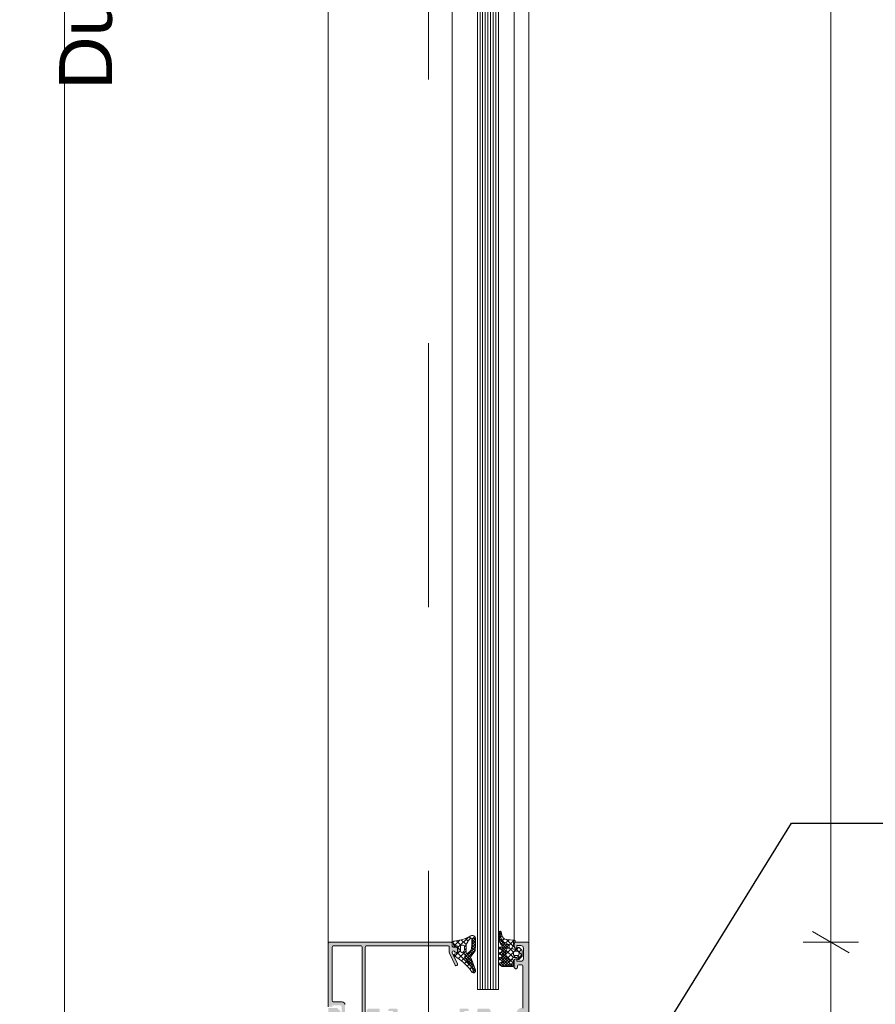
# Model space of a CAD drawing. Header units: metres. Extents: x -0.7 to 9.9, y -1.9 to 2.2.
# Tile 14 of 51: x -0.164 to 0.161, y -0.879 to -0.506. Entities that reach past the tile are written whole.
import ezdxf

# ---------------------------------------------------------------- set-up
doc = ezdxf.new("R2010")
doc.units = ezdxf.units.M
doc.header["$MEASUREMENT"] = 0
doc.linetypes.add('Strichlinie doppelt', pattern=[0.109361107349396, 0.0529166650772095, -0.0211666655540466, 0.014111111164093, -0.0211666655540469])
doc.linetypes.add('Wipeout_Contour', pattern=[1, 0, -1])
for name, color, linetype in [('152 - Bemaßung_ Beschriftung.Ausbau', 7, 'Continuous'), ('451 - Universal.Achsen Raster', 7, 'Continuous'), ('Neubau_301 - Elemente.Linie', 7, 'Continuous'), ('Neubau_302 - Elemente.Schraffur', 7, 'Continuous'), ('Neubau_605 - Struktur.Wand Innen', 7, 'Continuous')]:
    doc.layers.add(name, color=color, linetype=linetype)
doc.styles.add('ERSTELLTER_STIL_1', font='txt')
doc.dimstyles.new('ERSTELLTER_STIL__1', dxfattribs={"dimtxt": 0.02, "dimasz": 0.01064, "dimexe": 0.18, "dimexo": 0.0625, "dimgap": 0, "dimtad": 1, "dimzin": 0, "dimdsep": 46, "dimtxsty": 'ERSTELLTER_STIL_1', "dimblk": 'ARROWHEAD_2', "dimblk1": 'ARROWHEAD_2', "dimblk2": 'ARROWHEAD_2', "dimcen": 0.09, "dimse1": 1, "dimse2": 1, "dimclrd": 7, "dimclre": 7, "dimclrt": 7, "dimazin": 0, "dimtfac": 1, "dimtdec": 4, "dimtmove": 0, "dimatfit": 3, "dimfxl": 1, "dimtolj": 1, "dimtzin": 0, "dimarcsym": 0})
doc.dimstyles.new('ERSTELLTER_STIL__2', dxfattribs={"dimtxt": 0.02, "dimasz": 0.01064, "dimexe": 0.18, "dimexo": 0.0625, "dimgap": 0, "dimtad": 1, "dimzin": 0, "dimdsep": 46, "dimtxsty": 'ERSTELLTER_STIL_1', "dimblk": 'ARROWHEAD_2', "dimblk1": 'ARROWHEAD_2', "dimblk2": 'ARROWHEAD_2', "dimcen": 0.09, "dimse1": 1, "dimse2": 1, "dimclrd": 7, "dimclre": 7, "dimclrt": 7, "dimazin": 0, "dimtfac": 1, "dimtdec": 4, "dimtmove": 2, "dimatfit": 3, "dimfxl": 1, "dimtolj": 1, "dimtzin": 0, "dimarcsym": 0})
doc.dimstyles.new('ERSTELLTER_STIL__3', dxfattribs={"dimtxt": 0.18, "dimasz": 0.001824, "dimexe": 0.18, "dimexo": 0.0625, "dimgap": 0, "dimtad": 0, "dimtih": 1, "dimtoh": 1, "dimdec": 4, "dimzin": 0, "dimdsep": 46, "dimcen": 0.09, "dimadec": 0, "dimazin": 0, "dimtfac": 1, "dimtdec": 4, "dimtmove": 0, "dimatfit": 3, "dimldrblk": 'ARROWHEAD_11', "dimfxl": 1, "dimtolj": 1, "dimtzin": 0, "dimarcsym": 0})

# ---------------------------------------------------------------- blocks, each defined once
blk = doc.blocks.new('*D8')
at = {"layer": '152 - Bemaßung_ Beschriftung.Ausbau', "color": 7, "linetype": 'Continuous', "lineweight": 5}
for p, q in [((0.4368423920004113, 1.075844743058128), (0.4508423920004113, 1.067761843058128)), ((0.4543423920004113, 1.071803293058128), (0.4333423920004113, 1.071803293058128)), ((0.4438423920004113, -1.008196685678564), (0.4438423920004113, 1.071803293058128)), ((0.4368423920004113, -1.004155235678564), (0.4508423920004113, -1.012238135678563)), ((0.4543423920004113, -1.008196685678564), (0.4333423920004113, -1.008196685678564))]:
    blk.add_line(p, q, dxfattribs=at)
at = {"layer": '152 - Bemaßung_ Beschriftung.Ausbau', "color": 7, "lineweight": 5, "insert": (0.4398423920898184, -0.05551409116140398), "char_height": 0.02, "attachment_point": 7, "rotation": 90, "style": 'ERSTELLTER_STIL_1'}
blk.add_mtext('\\A1;{\\pql;\\fArial|b0|i0|c0|p38;2,08}', dxfattribs=at)
at = {"color": 254, "linetype": 'Wipeout_Contour', "lineweight": 0, "ltscale": 5.017838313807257}
blk.add_wipeout([(0.44359239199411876, 1.0488301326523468), (0.44359239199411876, 1.0715072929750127), (0.41609239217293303, 1.0715072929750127), (0.41609239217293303, 1.0488301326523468)], dxfattribs=at).dxf.layer = '152 - Bemaßung_ Beschriftung.Ausbau'
at = {"layer": '152 - Bemaßung_ Beschriftung.Ausbau', "color": 7, "lineweight": 5, "insert": (0.4398423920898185, 1.052580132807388), "char_height": 0.02, "attachment_point": 7, "rotation": 90, "style": 'ERSTELLTER_STIL_1'}
blk.add_mtext('\\A1;{\\pql;\\fArial|b0|i0|c0|p38;1}', dxfattribs=at)
blk = doc.blocks.new('ARROWHEAD_2')
at = {"color": 0, "linetype": 'Continuous', "lineweight": 0}
for p, q in [((-0.3781315, -0.655), (0.3781315, 0.655)), ((0, 0), (-1, 0))]:
    blk.add_line(p, q, dxfattribs=at)
blk = doc.blocks.new('*D12')
at = {"layer": '152 - Bemaßung_ Beschriftung.Ausbau', "color": 7, "linetype": 'Continuous', "lineweight": 5}
for p, q in [((0.1368423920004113, -0.8511551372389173), (0.1508423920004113, -0.8592380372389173)), ((0.1543423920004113, -0.8551965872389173), (0.1333423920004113, -0.8551965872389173)), ((0.1438423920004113, -1.008196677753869), (0.1438423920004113, -0.8551965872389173)), ((0.1368423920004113, -1.004155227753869), (0.1508423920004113, -1.012238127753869)), ((0.1543423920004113, -1.008196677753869), (0.1333423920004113, -1.008196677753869)), ((0.1438423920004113, -1.015042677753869), (0.1438423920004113, -1.008196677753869))]:
    blk.add_line(p, q, dxfattribs=at)
at = {"layer": '152 - Bemaßung_ Beschriftung.Ausbau', "color": 7, "lineweight": 5, "insert": (0.1401713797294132, -0.9518822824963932), "char_height": 0.02, "attachment_point": 7, "rotation": 90, "style": 'ERSTELLTER_STIL_1'}
blk.add_mtext('\\A1;{\\pql;\\fArial|b0|i0|c0|p38;15\\fArial|b0|i0|c0|p38;\\A1{\\H.66x;\\S3^  ;}}', dxfattribs=at)
blk = doc.blocks.new('*D13')
at = {"layer": '152 - Bemaßung_ Beschriftung.Ausbau', "color": 7, "linetype": 'Continuous', "lineweight": 5}
for p, q in [((0.1368423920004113, 0.01084486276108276), (0.1508423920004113, 0.002761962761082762)), ((0.1543423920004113, 0.006803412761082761), (0.1333423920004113, 0.006803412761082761)), ((0.1438423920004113, -0.8551965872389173), (0.1438423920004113, 0.006803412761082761)), ((0.1368423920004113, -0.8511551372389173), (0.1508423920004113, -0.8592380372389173)), ((0.1543423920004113, -0.8551965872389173), (0.1333423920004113, -0.8551965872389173))]:
    blk.add_line(p, q, dxfattribs=at)
at = {"layer": '152 - Bemaßung_ Beschriftung.Ausbau', "color": 7, "lineweight": 5, "insert": (0.1401713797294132, -0.4443822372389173), "char_height": 0.02, "attachment_point": 7, "rotation": 90, "style": 'ERSTELLTER_STIL_1'}
blk.add_mtext('\\A1;{\\pql;\\fArial|b0|i0|c0|p38;86\\fArial|b0|i0|c0|p38;\\A1{\\H.66x;\\S2^  ;}}', dxfattribs=at)
blk = doc.blocks.new('*D20')
at = {"layer": '152 - Bemaßung_ Beschriftung.Ausbau', "color": 7, "linetype": 'Continuous', "lineweight": 5}
for p, q in [((0.2868423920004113, -0.8511551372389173), (0.3008423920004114, -0.8592380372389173)), ((0.3043423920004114, -0.8551965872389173), (0.2833423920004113, -0.8551965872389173)), ((0.2938423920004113, -0.9581965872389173), (0.2938423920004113, -0.8551965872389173)), ((0.2868423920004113, -0.9541551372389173), (0.3008423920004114, -0.9622380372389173)), ((0.3043423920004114, -0.9581965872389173), (0.2833423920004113, -0.9581965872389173))]:
    blk.add_line(p, q, dxfattribs=at)
at = {"layer": '152 - Bemaßung_ Beschriftung.Ausbau', "color": 7, "lineweight": 5, "insert": (0.2901713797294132, -0.9268822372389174), "char_height": 0.02, "attachment_point": 7, "rotation": 90, "style": 'ERSTELLTER_STIL_1'}
blk.add_mtext('\\A1;{\\pql;\\fArial|b0|i0|c0|p38;10\\fArial|b0|i0|c0|p38;\\A1{\\H.66x;\\S3^  ;}}', dxfattribs=at)
blk = doc.blocks.new('*D21')
at = {"layer": '152 - Bemaßung_ Beschriftung.Ausbau', "color": 7, "linetype": 'Continuous', "lineweight": 5}
for p, q in [((0.2868423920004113, 0.01084486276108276), (0.3008423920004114, 0.002761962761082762)), ((0.3043423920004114, 0.006803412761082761), (0.2833423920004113, 0.006803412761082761)), ((0.2938423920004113, -0.8551965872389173), (0.2938423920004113, 0.006803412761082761)), ((0.2868423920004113, -0.8511551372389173), (0.3008423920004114, -0.8592380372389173)), ((0.3043423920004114, -0.8551965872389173), (0.2833423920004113, -0.8551965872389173))]:
    blk.add_line(p, q, dxfattribs=at)
at = {"layer": '152 - Bemaßung_ Beschriftung.Ausbau', "color": 7, "lineweight": 5, "insert": (0.2901713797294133, -0.4443822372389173), "char_height": 0.02, "attachment_point": 7, "rotation": 90, "style": 'ERSTELLTER_STIL_1'}
blk.add_mtext('\\A1;{\\pql;\\fArial|b0|i0|c0|p38;86\\fArial|b0|i0|c0|p38;\\A1{\\H.66x;\\S2^  ;}}', dxfattribs=at)
blk = doc.blocks.new('*D27')
at = {"layer": '152 - Bemaßung_ Beschriftung.Ausbau', "color": 7, "linetype": 'Continuous', "lineweight": 5}
for p, q in [((-0.153641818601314, 0.0848448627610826), (-0.139641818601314, 0.0767619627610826)), ((-0.136141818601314, 0.0808034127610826), (-0.157141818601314, 0.0808034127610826)), ((-0.146641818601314, -0.9291965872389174), (-0.146641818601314, 0.0808034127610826)), ((-0.153641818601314, -0.9251551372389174), (-0.139641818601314, -0.9332380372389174)), ((-0.136141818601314, -0.9291965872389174), (-0.157141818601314, -0.9291965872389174))]:
    blk.add_line(p, q, dxfattribs=at)
at = {"layer": '152 - Bemaßung_ Beschriftung.Ausbau', "color": 7, "lineweight": 5, "char_height": 0.02, "attachment_point": 7, "rotation": 90, "style": 'ERSTELLTER_STIL_1'}
for s, insert in [('\\A1;{\\pql;\\fArial|b0|i0|c0|p38;Durchgangsbreite}', (-0.122641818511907, -0.5320825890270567)), ('\\A1;{\\pql;\\fArial|b0|i0|c0|p38;1,01}', (-0.150641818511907, -0.4508023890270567))]:
    blk.add_mtext(s, dxfattribs=dict(at, insert=insert))
blk = doc.blocks.new('ARROWHEAD_11')
at = {"color": 0, "linetype": 'Continuous', "lineweight": 0}
blk.add_line((0, 0), (-1, 0), dxfattribs=at)
at = {"color": 0, "linetype": 'Continuous', "lineweight": 0, "const_width": 0.25, "flags": 128}
blk.add_lwpolyline([(-0.125, 0, 1), (0.125, 0, 1)], format="xyb", close=True, dxfattribs=at)

msp = doc.modelspace()

# ---------------------------------------------------------------- hatches: boundary and pattern name
at = {"layer": 'Neubau_302 - Elemente.Schraffur', "linetype": 'Continuous', "lineweight": 5}
h = msp.add_hatch(dxfattribs=at)
h.set_pattern_fill('NETZ_0001', style=0, pattern_type=2)
h.set_pattern_definition([(135, (0.0003585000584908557, -0.8551965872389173), (0.001060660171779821, 0.001060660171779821), []), (225, (0.0003585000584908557, -0.8551965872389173), (-0.001060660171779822, 0.001060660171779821), [])])
h.paths.add_polyline_path([(0.007772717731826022, -0.8665823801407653, 0.3121267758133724), (0.008573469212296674, -0.8668770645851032, 0.09448533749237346), (0.005284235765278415, -0.8613414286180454, -0.1831448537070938), (0.005158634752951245, -0.8610100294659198), (0.005158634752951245, -0.8605470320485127, -0.2914734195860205), (0.005736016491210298, -0.8596407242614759), (0.005985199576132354, -0.8595247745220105, -0.5483547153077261), (0.005558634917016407, -0.8592527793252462), (0.005558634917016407, -0.8562413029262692, -0.1702520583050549), (0.005690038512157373, -0.8558665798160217, 0.0216573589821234), (0.006810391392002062, -0.8542715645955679, -0.2289155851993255), (0.007396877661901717, -0.8538966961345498), (0.009141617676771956, -0.8536887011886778, 0.5186680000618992), (0.007367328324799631, -0.8528516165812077, -0.08741971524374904), (0.002361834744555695, -0.8546547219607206, 0.006167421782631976), (0.0009035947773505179, -0.8549083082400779, 0.4164044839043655), (0.0006641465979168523, -0.8552604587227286), (0.0009362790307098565, -0.8566604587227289, 0.3949887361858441), (0.00126843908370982, -0.8569008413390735), (0.002170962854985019, -0.8567866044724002, -0.4515900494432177), (0.002508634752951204, -0.857084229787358), (0.002508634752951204, -0.8591385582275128, -0.3152987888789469), (0.00231124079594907, -0.8594204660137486), (0.001156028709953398, -0.8598409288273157, 0.63106313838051), (0.001104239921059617, -0.8603796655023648, -0.1046244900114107)])
h.paths.add_polyline_path([(0.004958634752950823, -0.8581034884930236, -0.414213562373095), (0.003958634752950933, -0.859103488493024, -0.4142135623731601), (0.00345863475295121, -0.8586034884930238), (0.00345863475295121, -0.8569034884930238, -0.414213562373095), (0.003958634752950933, -0.8564034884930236), (0.0044586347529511, -0.8564034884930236, -0.414213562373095), (0.004958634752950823, -0.8569034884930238)], flags=0)
h = msp.add_hatch(dxfattribs=at)
h.set_pattern_fill('NETZ_0001', style=0, pattern_type=2)
h.set_pattern_definition([(135, (0.0003585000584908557, -0.8551965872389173), (0.0005303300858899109, 0.0005303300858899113), []), (225, (0.0003585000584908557, -0.8551965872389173), (-0.0005303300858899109, 0.0005303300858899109), [])])
h.paths.add_polyline_path([(0.006058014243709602, -0.859476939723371, -0.07298795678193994), (0.005985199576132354, -0.8595247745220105), (0.005736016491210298, -0.8596407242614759, 0.2914734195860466), (0.005158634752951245, -0.8605470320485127), (0.005158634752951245, -0.8610100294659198, 0.183144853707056), (0.005284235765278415, -0.8613414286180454, -0.09448533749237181), (0.008573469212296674, -0.8668770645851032, 0.4411302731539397), (0.009092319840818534, -0.8658982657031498), (0.007570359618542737, -0.8616428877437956, 0.108151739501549), (0.007388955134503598, -0.8613528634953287, -0.3900379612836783), (0.007368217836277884, -0.8606761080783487), (0.008706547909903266, -0.8590740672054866, 0.153914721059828), (0.00898127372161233, -0.8584067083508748), (0.009160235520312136, -0.8563084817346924, 0.02182007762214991), (0.009164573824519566, -0.8562038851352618), (0.009159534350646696, -0.8538926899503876, 0.04273919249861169), (0.009141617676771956, -0.8536887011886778), (0.007759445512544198, -0.8538534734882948), (0.007764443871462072, -0.8561458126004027, -0.02182007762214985), (0.007760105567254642, -0.8562504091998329), (0.007638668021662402, -0.8576741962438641, -0.1539147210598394), (0.007363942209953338, -0.8583415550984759)])
h = msp.add_hatch(dxfattribs=at)
h.set_pattern_fill('NETZ_0001', style=0, pattern_type=2)
h.set_pattern_definition([(135, (0.0248581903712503, -0.8574965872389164), (0.0005303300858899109, 0.0005303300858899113), []), (225, (0.0248581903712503, -0.8574965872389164), (-0.0005303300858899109, 0.0005303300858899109), [])])
h.paths.add_polyline_path([(0.02091062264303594, -0.857924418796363), (0.02161062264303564, -0.8575202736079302, 0.2679491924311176), (0.02186062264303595, -0.857087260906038), (0.02186062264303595, -0.8564358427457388, 0.3488756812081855), (0.02147368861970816, -0.8559487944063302, -0.342202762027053), (0.01849255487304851, -0.8523556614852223, 0.06752679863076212), (0.0182800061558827, -0.8514584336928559), (0.01814310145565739, -0.8511856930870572, 0.1676429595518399), (0.01805836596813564, -0.8514324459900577), (0.01805836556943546, -0.8541043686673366, 0.2202245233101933), (0.01911719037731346, -0.8563916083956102, -0.6981291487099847), (0.01885836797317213, -0.8570965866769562), (0.01845836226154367, -0.8570965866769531, 0.8769786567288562), (0.01835484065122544, -0.8578829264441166), (0.01896189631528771, -0.8581101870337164, -0.6934124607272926), (0.01903401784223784, -0.8588559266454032), (0.01828271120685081, -0.8591371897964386, 0.6934124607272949), (0.01835484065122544, -0.8598829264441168), (0.01896189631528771, -0.8601101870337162, -0.6934124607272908), (0.01903401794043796, -0.8608559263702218), (0.01828271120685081, -0.8611371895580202, 0.6934124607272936), (0.01835484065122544, -0.861882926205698), (0.01896189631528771, -0.8621101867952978, -0.6934124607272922), (0.01903401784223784, -0.8628559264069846), (0.01828271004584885, -0.863137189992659, 0.600572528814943), (0.01825836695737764, -0.8638429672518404), (0.01925879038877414, -0.8644968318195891), (0.02325826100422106, -0.8644965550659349, 0.4141730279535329), (0.02355819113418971, -0.8641965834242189), (0.02355819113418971, -0.8634759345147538), (0.02236062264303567, -0.8634759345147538, -0.4142135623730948), (0.02186062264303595, -0.8629759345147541), (0.02186062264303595, -0.8618646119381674, 0.2679491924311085), (0.02161062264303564, -0.8614315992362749), (0.02091062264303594, -0.861027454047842, -0.2679491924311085), (0.02066062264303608, -0.8605944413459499), (0.02066062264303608, -0.8583574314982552, -0.2679491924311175)])
h = msp.add_hatch(dxfattribs=at)
h.set_pattern_fill('NETZ_0001', style=0, pattern_type=2)
h.set_pattern_definition([(135, (0.02355820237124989, -0.8610965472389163), (0.001060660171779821, 0.001060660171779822), []), (225.0000000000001, (0.02355820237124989, -0.8610965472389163), (-0.001060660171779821, 0.001060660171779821), [])])
h.paths.add_polyline_path([(0.02186062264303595, -0.8629759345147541, 0.4142135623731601), (0.02236062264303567, -0.8634759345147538), (0.02355819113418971, -0.8634759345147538), (0.02355819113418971, -0.8620965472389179, -0.9999943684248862), (0.0235581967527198, -0.8610965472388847), (0.0248581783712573, -0.8610965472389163, -0.4142135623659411), (0.02515817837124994, -0.8613965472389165), (0.02515817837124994, -0.8614965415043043, 0.6681907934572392), (0.02567032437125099, -0.8617086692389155), (0.02671157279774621, -0.8606684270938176, 0.1990380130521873), (0.02685819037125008, -0.8603147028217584), (0.02685819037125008, -0.8586786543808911, 0.1990038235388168), (0.02671161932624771, -0.8583249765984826), (0.02567020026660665, -0.8572842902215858, 0.7655293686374), (0.02515409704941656, -0.8575472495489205, -0.4634514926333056), (0.0248581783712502, -0.8578965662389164), (0.02355820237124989, -0.8578965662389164, -0.9999999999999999), (0.02355820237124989, -0.8568965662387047), (0.02355819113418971, -0.8548965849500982), (0.02435822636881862, -0.8548965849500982, 0.4142098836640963), (0.0239582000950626, -0.8544965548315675), (0.02088482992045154, -0.8542272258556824, -0.3345433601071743), (0.01909618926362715, -0.8526165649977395), (0.01885100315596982, -0.851355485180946, 0.6432424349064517), (0.01814310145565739, -0.8511856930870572), (0.0182800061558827, -0.8514584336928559, -0.06752679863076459), (0.01849255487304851, -0.8523556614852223, 0.3415998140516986), (0.02146565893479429, -0.8559469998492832, -0.3534969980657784), (0.02186062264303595, -0.8564358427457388), (0.02186062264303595, -0.857087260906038, -0.2679491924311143), (0.02161062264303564, -0.8575202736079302), (0.02091062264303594, -0.857924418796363, 0.2679491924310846), (0.02066062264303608, -0.8583574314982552), (0.02066062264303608, -0.8605944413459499, 0.2679491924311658), (0.02091062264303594, -0.861027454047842), (0.02161062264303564, -0.8614315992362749, -0.2679491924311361), (0.02186062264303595, -0.8618646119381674)])
h.paths.add_polyline_path([(0.02515821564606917, -0.8602965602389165), (0.02405816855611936, -0.8602965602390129, -0.41421356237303), (0.02355817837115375, -0.8597965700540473), (0.02355817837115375, -0.8591965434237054, -0.4142135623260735), (0.02405816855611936, -0.8586965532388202), (0.02515817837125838, -0.8586965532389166, -0.4142135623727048), (0.02565817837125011, -0.8591965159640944), (0.02565817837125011, -0.859796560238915, -0.4142135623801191)], flags=0)
for points in [[(0.001504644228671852, -0.859050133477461, 0.6682007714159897), (0.002358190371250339, -0.8586965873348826), (0.002358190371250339, -0.8576965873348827, 0.4145766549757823), (0.001858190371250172, -0.8571965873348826), (0.0008581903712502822, -0.8571965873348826, -0.4145766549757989), (0.0003581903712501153, -0.8566965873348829), (0.0003581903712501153, -0.855696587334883, 0.4143950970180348), (-0.0001414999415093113, -0.8551965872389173), (-0.04614180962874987, -0.8551965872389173, 0.4145161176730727), (-0.04664180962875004, -0.8556965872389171), (-0.04664180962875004, -0.8796965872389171), (-0.04514180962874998, -0.8796965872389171), (-0.04514180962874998, -0.8791965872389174), (-0.04214180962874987, -0.8791965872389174, -0.4145149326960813), (-0.0416418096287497, -0.8796965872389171), (-0.0416418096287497, -0.8818965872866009), (-0.04211928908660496, -0.8828157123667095, 0.4012459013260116), (-0.04204180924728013, -0.8830811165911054), (-0.04109180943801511, -0.8836295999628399, 0.5773502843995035), (-0.04034180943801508, -0.8831965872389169), (-0.04034180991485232, -0.8788965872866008, 0.4145156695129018), (-0.04134180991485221, -0.8778965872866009), (-0.04464180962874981, -0.8778965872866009, -0.4145155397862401), (-0.04514180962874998, -0.8773965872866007), (-0.04514180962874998, -0.8570965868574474, -0.4145134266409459), (-0.04464180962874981, -0.8565965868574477), (-0.03434181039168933, -0.8565965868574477, -0.4145148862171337), (-0.03384181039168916, -0.8570965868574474), (-0.03384181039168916, -0.8841965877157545, 0.5892878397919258), (-0.03307654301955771, -0.8846204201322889), (-0.03087681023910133, -0.8835435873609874, 0.2569505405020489), (-0.03064180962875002, -0.8831195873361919), (-0.03064180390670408, -0.8825965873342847, 0.4130465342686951), (-0.03084181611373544, -0.8823965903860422), (-0.03132650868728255, -0.8823965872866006, 0.265753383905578), (-0.031499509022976, -0.8824965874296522), (-0.03178821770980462, -0.8829969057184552, -0.2688046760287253), (-0.03196150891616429, -0.8830965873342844), (-0.0326418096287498, -0.8830965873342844, -0.4931478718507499), (-0.03283499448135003, -0.8828448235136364), (-0.0326418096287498, -0.8823965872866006), (-0.0326418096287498, -0.8570965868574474, -0.4145148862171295), (-0.03214180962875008, -0.8565965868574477), (-0.001341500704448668, -0.8565965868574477, -0.4145158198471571), (-0.0008415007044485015, -0.8570965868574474), (-0.0008415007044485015, -0.8587255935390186, 0.1147446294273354), (-0.00070131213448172, -0.8593904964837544), (0.001423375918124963, -0.8639474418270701, 0.9956900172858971), (0.002293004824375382, -0.8634457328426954), (0.0003255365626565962, -0.8592264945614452, -0.8725976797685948), (0.001093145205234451, -0.8586386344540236)], [(-0.0438418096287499, -0.9203965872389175, -0.4142135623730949), (-0.04434180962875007, -0.9198965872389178), (-0.04434180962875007, -0.8874965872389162, -0.4142135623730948), (-0.0438418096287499, -0.8869965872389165), (-0.03784180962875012, -0.8869965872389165, -0.4142135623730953), (-0.03734180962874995, -0.8874965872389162), (-0.03734180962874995, -0.8948965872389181, 0.4142135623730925), (-0.03684180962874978, -0.8953965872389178), (-0.03604180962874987, -0.8953965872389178, 0.4142135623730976), (-0.03554180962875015, -0.8948965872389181), (-0.03554180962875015, -0.8874965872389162, -0.4142135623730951), (-0.03504180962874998, -0.8869965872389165), (-0.01959180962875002, -0.8869965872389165, 0.414213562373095), (-0.01909180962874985, -0.8864965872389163), (-0.01909180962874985, -0.8859965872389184), (-0.02039180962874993, -0.8859965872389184), (-0.02039180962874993, -0.885396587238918, -0.4142135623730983), (-0.01939180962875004, -0.8843965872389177), (0.002108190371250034, -0.8843965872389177, -0.4142135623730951), (0.003108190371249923, -0.885396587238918), (0.003108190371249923, -0.8859965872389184), (0.001808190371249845, -0.8859965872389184), (0.001808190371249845, -0.8864965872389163, 0.4142135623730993), (0.002308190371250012, -0.8869965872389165), (0.01775819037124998, -0.8869965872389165, -0.4142135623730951), (0.01825819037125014, -0.8874965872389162), (0.01825819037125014, -0.8948965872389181, 0.4142135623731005), (0.01875819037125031, -0.8953965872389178), (0.01955819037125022, -0.8953965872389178, 0.4142135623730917), (0.02005819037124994, -0.8948965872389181), (0.02005819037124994, -0.8874965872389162, -0.414213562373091), (0.02055819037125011, -0.8869965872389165), (0.02655819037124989, -0.8869965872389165, -0.4142135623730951), (0.02705819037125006, -0.8874965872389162), (0.02705819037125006, -0.9198965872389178, -0.4142135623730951), (0.02655819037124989, -0.9203965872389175), (0.02055819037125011, -0.9203965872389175, -0.4142135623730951), (0.02005819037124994, -0.9198965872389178), (0.02005819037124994, -0.9124965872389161, 0.4142135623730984), (0.01955819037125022, -0.9119965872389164), (0.01875819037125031, -0.9119965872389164, 0.4142135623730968), (0.01825819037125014, -0.9124965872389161), (0.01825819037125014, -0.9168965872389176, -0.4142135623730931), (0.01775819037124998, -0.9173965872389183), (0.01435819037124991, -0.9173965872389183, -0.4142135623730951), (0.01385819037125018, -0.9168965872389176), (0.01385819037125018, -0.9135965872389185, -0.4142135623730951), (0.01435819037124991, -0.9130965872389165), (0.01455819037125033, -0.9130965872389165, 0.4142135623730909), (0.01505819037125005, -0.9125965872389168), (0.01505819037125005, -0.9103965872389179, 0.4142135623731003), (0.01485819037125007, -0.910196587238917), (0.01455819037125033, -0.910196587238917, 0.4142135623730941), (0.01405819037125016, -0.9106965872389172), (0.01405819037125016, -0.911396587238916, -0.4142135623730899), (0.01385819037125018, -0.9115965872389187), (0.01205819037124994, -0.9115965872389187), (0.01205819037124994, -0.9173965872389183), (0.0116081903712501, -0.9173965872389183), (0.0116081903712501, -0.9188965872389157), (0.01205819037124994, -0.9188965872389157), (0.01205819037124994, -0.9268965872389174, 0.4142135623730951), (0.0125581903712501, -0.927396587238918), (0.01285819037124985, -0.927396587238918, 0.4142135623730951), (0.01385819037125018, -0.9263965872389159), (0.01385819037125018, -0.9247965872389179), (0.01335819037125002, -0.9247965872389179), (0.01385819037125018, -0.9219609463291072), (0.01385819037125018, -0.9196965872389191, -0.414213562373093), (0.01435819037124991, -0.9191965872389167), (0.01775819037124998, -0.9191965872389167, -0.4142135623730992), (0.01825819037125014, -0.9196965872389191), (0.01825819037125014, -0.9219609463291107), (0.01875819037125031, -0.9247965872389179), (0.01825819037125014, -0.9247965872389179), (0.01825819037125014, -0.9328965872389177, 0.4142135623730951), (0.01875819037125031, -0.9333965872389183), (0.01955819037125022, -0.9333965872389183, 0.4142135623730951), (0.02005819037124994, -0.9328965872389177), (0.02005819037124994, -0.9226965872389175, -0.4142135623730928), (0.02055819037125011, -0.9221965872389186), (0.02655819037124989, -0.9221965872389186, -0.4142135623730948), (0.02705819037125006, -0.9226965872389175), (0.02705819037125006, -0.9420965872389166, -0.4142135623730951), (0.02655819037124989, -0.9425965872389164), (0.02555819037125, -0.9425965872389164, 0.414213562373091), (0.02505819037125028, -0.943096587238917), (0.02505819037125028, -0.9443965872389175, 0.4142135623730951), (0.02555819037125, -0.9448965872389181), (0.02605819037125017, -0.9448965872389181), (0.02605819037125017, -0.943896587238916), (0.02655819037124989, -0.943896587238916, -0.4142135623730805), (0.02755819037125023, -0.9448965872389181), (0.02755819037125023, -0.9488965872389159, -0.4142135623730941), (0.02655819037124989, -0.949896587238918), (0.02605819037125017, -0.949896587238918), (0.02605819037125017, -0.9488965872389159), (0.02555819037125, -0.9488965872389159, 0.4142135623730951), (0.02505819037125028, -0.9493965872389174), (0.02505819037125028, -0.950696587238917, 0.414213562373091), (0.02555819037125, -0.9511965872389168), (0.02885819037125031, -0.9511965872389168, 0.4142135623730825), (0.02935819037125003, -0.950696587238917), (0.02935819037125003, -0.8556965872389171, 0.4142135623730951), (0.02885819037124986, -0.8551965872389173), (0.02435819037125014, -0.8551965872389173, 0.4142135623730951), (0.02385819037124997, -0.8556965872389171), (0.02385819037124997, -0.8569965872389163, 0.4142135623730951), (0.02435819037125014, -0.8574965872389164), (0.0248581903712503, -0.8574965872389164), (0.0248581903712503, -0.8564965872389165), (0.02635819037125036, -0.8564965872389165, -0.4142135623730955), (0.02735819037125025, -0.8574965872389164), (0.02735819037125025, -0.8614965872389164, -0.4142135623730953), (0.02635819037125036, -0.8624965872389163), (0.0248581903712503, -0.8624965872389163), (0.0248581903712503, -0.8614965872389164), (0.02435819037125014, -0.8614965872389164, 0.4142135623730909), (0.02385819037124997, -0.8619965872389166), (0.02385819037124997, -0.8647965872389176, 0.4744978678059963), (0.02445819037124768, -0.8652864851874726, 0.4744978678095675), (0.02505819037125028, -0.8647965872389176), (0.02505819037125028, -0.8642965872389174, -0.4142135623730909), (0.02555819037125, -0.8637965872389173), (0.02655819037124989, -0.8637965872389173, -0.4142135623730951), (0.02705819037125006, -0.8642965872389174), (0.02705819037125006, -0.8801965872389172), (0.02595819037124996, -0.8801965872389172), (0.0248581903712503, -0.8812965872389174), (0.0248581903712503, -0.8818965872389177), (0.02635819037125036, -0.8818965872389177, -0.4142135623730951), (0.02735819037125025, -0.8828965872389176), (0.02735819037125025, -0.8841965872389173, -0.4142135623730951), (0.02635819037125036, -0.8851965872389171), (0.02215819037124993, -0.8851965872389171, -0.4000000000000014), (0.02115819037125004, -0.8851965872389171), (0.01235819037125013, -0.8851965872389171, -0.4142135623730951), (0.01135819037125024, -0.8841965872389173), (0.01135819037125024, -0.8828965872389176, -0.4142135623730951), (0.01235819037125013, -0.8818965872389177), (0.01485819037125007, -0.8818965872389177), (0.01485819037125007, -0.8813965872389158, 0.4142135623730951), (0.01385819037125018, -0.8803965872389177), (0.01035819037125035, -0.8803965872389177, 0.4142135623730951), (0.00985819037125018, -0.8808965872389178), (0.00985819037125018, -0.8846965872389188, -0.4142135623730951), (0.009358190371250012, -0.8851965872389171), (0.005858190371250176, -0.8851965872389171, -0.4142135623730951), (0.004858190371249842, -0.8841965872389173), (0.004858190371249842, -0.8813965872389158), (0.006558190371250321, -0.8813965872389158), (0.006558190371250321, -0.8808965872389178, 0.4142135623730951), (0.006058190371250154, -0.8803965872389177), (0.00360819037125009, -0.8803965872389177, 0.4142135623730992), (0.003108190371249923, -0.8808965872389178), (0.003108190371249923, -0.8815965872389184, -0.4142135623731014), (0.002108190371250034, -0.8825965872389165), (-0.01939180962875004, -0.8825965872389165, -0.4142135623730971), (-0.02039180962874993, -0.8815965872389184), (-0.02039180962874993, -0.8808965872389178, 0.414213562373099), (-0.02089180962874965, -0.8803965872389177), (-0.02334180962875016, -0.8803965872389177, 0.4142135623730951), (-0.02384180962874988, -0.8808965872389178), (-0.02384180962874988, -0.8813965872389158), (-0.02214180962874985, -0.8813965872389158), (-0.02214180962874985, -0.8841965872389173, -0.4142135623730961), (-0.02314180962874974, -0.8851965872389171), (-0.02664180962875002, -0.8851965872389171, -0.4142135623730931), (-0.02714180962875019, -0.8846965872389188), (-0.02714180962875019, -0.8808965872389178, 0.4142135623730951), (-0.02764180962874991, -0.8803965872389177), (-0.03114180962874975, -0.8803965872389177, 0.4142135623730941), (-0.03214180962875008, -0.8813965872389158), (-0.03214180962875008, -0.8818965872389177), (-0.02964180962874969, -0.8818965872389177, -0.4142135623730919), (-0.0286418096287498, -0.8828965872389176), (-0.0286418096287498, -0.8841965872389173, -0.4142135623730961), (-0.02964180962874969, -0.8851965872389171), (-0.03844180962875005, -0.8851965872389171, -0.4000000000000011), (-0.03944180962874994, -0.8851965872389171), (-0.04364180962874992, -0.8851965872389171, -0.4142135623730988), (-0.04464180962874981, -0.8841965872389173), (-0.04464180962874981, -0.8828965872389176, -0.4142135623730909), (-0.04364180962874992, -0.8818965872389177), (-0.04214180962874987, -0.8818965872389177), (-0.04214180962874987, -0.8812965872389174), (-0.04324180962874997, -0.8801965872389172), (-0.04664180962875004, -0.8801965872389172), (-0.04664180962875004, -0.9216965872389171, 0.4142135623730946), (-0.04614180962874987, -0.9221965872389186), (-0.03784180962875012, -0.9221965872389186, -0.4142135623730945), (-0.03734180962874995, -0.9226965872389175), (-0.03734180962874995, -0.9328965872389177, 0.4142135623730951), (-0.03684180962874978, -0.9333965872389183), (-0.03604180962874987, -0.9333965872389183, 0.4142135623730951), (-0.03554180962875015, -0.9328965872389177), (-0.03554180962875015, -0.9247965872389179), (-0.03604180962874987, -0.9247965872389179), (-0.03554180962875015, -0.9219609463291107), (-0.03554180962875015, -0.9196965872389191, -0.4142135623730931), (-0.03504180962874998, -0.9191965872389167), (-0.03164180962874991, -0.9191965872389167, -0.4142135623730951), (-0.03114180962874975, -0.9196965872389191), (-0.03114180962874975, -0.9219609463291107), (-0.03064180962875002, -0.9247965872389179), (-0.03114180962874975, -0.9247965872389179), (-0.03114180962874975, -0.9263965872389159, 0.4142135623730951), (-0.03014180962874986, -0.927396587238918), (-0.02984180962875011, -0.927396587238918, 0.4142135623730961), (-0.02934180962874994, -0.9268965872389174), (-0.02934180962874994, -0.9188965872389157), (-0.02889180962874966, -0.9188965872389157), (-0.02889180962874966, -0.9173965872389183), (-0.02934180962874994, -0.9173965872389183), (-0.02934180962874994, -0.9115965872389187), (-0.03114180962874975, -0.9115965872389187, -0.4142135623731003), (-0.03134180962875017, -0.911396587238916), (-0.03134180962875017, -0.9106965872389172, 0.4142135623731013), (-0.03184180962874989, -0.910196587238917), (-0.03214180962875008, -0.910196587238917, 0.4142135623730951), (-0.03234180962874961, -0.9103965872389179), (-0.03234180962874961, -0.9125965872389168, 0.4884838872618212), (-0.03173986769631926, -0.9131062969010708, -0.4732848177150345), (-0.03114180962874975, -0.9135965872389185), (-0.03114180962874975, -0.9168965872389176, -0.4142135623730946), (-0.03164180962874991, -0.9173965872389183), (-0.03504180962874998, -0.9173965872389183, -0.4142135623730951), (-0.03554180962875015, -0.9168965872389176), (-0.03554180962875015, -0.9124965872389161, 0.4142135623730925), (-0.03604180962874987, -0.9119965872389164), (-0.03684180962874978, -0.9119965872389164, 0.4142135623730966), (-0.03734180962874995, -0.9124965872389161), (-0.03734180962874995, -0.9198965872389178, -0.4142135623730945), (-0.03784180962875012, -0.9203965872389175)]]:
    msp.add_hatch(color=7, dxfattribs=at).paths.add_polyline_path(points)

# ---------------------------------------------------------------- linework, layer by layer
at = {"layer": '451 - Universal.Achsen Raster', "color": 160, "linetype": 'Strichlinie doppelt', "lineweight": 9, "true_color": 0x3232ff}
msp.add_line((-0.008627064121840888, -1.928196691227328), (-0.008627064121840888, 1.591803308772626), dxfattribs=at)
at = {"layer": 'Neubau_301 - Elemente.Linie', "color": 1, "linetype": 'Continuous', "lineweight": 5}
for p, q in [((0.00985820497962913, 0.02480342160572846), (0.00985820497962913, -0.8731966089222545)), ((0.01085819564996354, -0.8731966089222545), (0.01085819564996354, 0.02480342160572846)), ((0.0118582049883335, -0.8731966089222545), (0.0118582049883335, 0.02480342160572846)), ((0.01285819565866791, -0.8731966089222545), (0.01285819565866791, 0.02480342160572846)), ((0.01385820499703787, -0.8731966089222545), (0.01385820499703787, 0.02480342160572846)), ((0.01485819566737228, -0.8731966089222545), (0.01485819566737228, 0.02480342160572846)), ((0.01585820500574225, -0.8731966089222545), (0.01585820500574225, 0.02480342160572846)), ((0.01685819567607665, -0.8731966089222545), (0.01685819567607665, 0.02480342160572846)), ((0.01785820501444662, -0.8731966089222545), (0.01785820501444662, 0.02480342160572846)), ((-0.04664181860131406, -0.8556965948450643), (-0.04664181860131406, -0.02972867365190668)), ((0.0003581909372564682, -0.8557669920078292), (0.0003581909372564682, -0.02972867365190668)), ((0.02385818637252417, -0.8544877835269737), (0.02385818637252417, -0.02972867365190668)), ((0.02935818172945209, -0.8556965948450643), (0.02935818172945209, -0.02972867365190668)), ((0.009141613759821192, -0.8536886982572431), (0.00739688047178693, -0.853896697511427)), ((0.009141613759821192, -0.8536886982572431), (0.007759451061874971, -0.8538534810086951)), ((0.007759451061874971, -0.8538534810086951), (0.007764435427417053, -0.8561458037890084)), ((0.007759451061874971, -0.8538534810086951), (0.007764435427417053, -0.8561458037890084)), ((0.009164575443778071, -0.8562038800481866), (0.00915953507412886, -0.8538926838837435)), ((0.005558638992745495, -0.8562413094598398), (0.005558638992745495, -0.859252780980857)), ((0.007363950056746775, -0.8583415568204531), (0.006058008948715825, -0.8594769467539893)), ((0.007760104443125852, -0.8562504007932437), (0.007638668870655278, -0.857674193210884)), ((0.007760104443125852, -0.8562504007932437), (0.007638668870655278, -0.857674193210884)), ((0.008981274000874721, -0.8584067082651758), (0.00916024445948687, -0.8563084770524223)), ((0.005158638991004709, -0.8605470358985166), (0.005158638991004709, -0.8610185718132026)), ((0.005985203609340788, -0.8595247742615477), (0.005736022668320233, -0.8596407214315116)), ((0.007368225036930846, -0.8606761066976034), (0.008706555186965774, -0.8590740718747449)), ((0.009092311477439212, -0.8658982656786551), (0.007570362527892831, -0.8616428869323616)), ((0.00985820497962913, -0.8731966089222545), (0.01785820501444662, -0.8731966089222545))]:
    msp.add_line(p, q, dxfattribs=at)
for points in [[(0.002170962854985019, -0.8567866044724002), (0.00126843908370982, -0.8569008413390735, -0.3949887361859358), (0.0009362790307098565, -0.8566604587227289), (0.0006641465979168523, -0.8552604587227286, -0.4164044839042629), (0.0009035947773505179, -0.8549083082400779, -0.006167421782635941), (0.002361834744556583, -0.8546547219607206, 0.08727221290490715), (0.007359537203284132, -0.8528560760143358, -0.5766236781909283), (0.009159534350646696, -0.8538926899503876), (0.009164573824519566, -0.8562038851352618, -0.02182007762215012), (0.009160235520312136, -0.8563084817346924), (0.00898127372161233, -0.8584067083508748, -0.1539147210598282), (0.008706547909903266, -0.8590740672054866), (0.007368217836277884, -0.8606761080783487, 0.3900379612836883), (0.007388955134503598, -0.8613528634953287, -0.1081517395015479), (0.007570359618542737, -0.8616428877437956), (0.009092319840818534, -0.8658982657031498, -0.8735324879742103), (0.007772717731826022, -0.8665823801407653, 0.104624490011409), (0.001104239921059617, -0.8603796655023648, -0.6310631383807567), (0.001156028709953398, -0.8598409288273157), (0.00231124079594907, -0.8594204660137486, 0.3152987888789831), (0.002508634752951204, -0.8591385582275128), (0.002508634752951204, -0.857084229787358, 0.4515900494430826)], [(0.0239582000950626, -0.8544965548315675, -0.4142098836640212), (0.02435822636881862, -0.8548965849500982), (0.02355819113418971, -0.8548965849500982), (0.02355820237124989, -0.8568965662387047, 0.9999999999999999), (0.02355820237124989, -0.8578965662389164), (0.0248581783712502, -0.8578965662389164, 0.4142135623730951), (0.02515817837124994, -0.8575965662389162), (0.02515817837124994, -0.8574965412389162, -0.6679111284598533), (0.02567020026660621, -0.8572842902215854), (0.02671161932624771, -0.8583249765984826, -0.199003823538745), (0.02685819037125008, -0.8586786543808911), (0.02685819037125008, -0.8603147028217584, -0.1990380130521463), (0.02671157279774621, -0.8606684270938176), (0.02567010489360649, -0.8617088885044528, -0.6678172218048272), (0.02515817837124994, -0.8614965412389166), (0.02515817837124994, -0.8613965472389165, 0.4142135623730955), (0.0248581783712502, -0.8610965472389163), (0.02355820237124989, -0.8610965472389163, 0.9999999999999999), (0.02355819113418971, -0.8620965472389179), (0.02355819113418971, -0.8634759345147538), (0.02236062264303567, -0.8634759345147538, -0.4142135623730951), (0.02186062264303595, -0.8629759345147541), (0.02186062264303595, -0.8618646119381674, 0.26794919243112), (0.02161062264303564, -0.8614315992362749), (0.02091062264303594, -0.861027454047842, -0.267949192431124), (0.02066062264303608, -0.8605944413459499), (0.02066062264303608, -0.8583574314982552, -0.2679491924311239), (0.02091062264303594, -0.857924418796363), (0.02161062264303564, -0.8575202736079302, 0.2679491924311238), (0.02186062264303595, -0.857087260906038), (0.02186062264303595, -0.8564358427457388, 0.3534969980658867), (0.02146565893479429, -0.8559469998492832, -0.341599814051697), (0.01849255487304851, -0.8523556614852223, 0.06752679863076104), (0.0182800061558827, -0.8514584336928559), (0.01814310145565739, -0.8511856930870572, -0.6432424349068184), (0.01885100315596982, -0.851355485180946), (0.01909618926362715, -0.8526165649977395, 0.3345433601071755), (0.02088482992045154, -0.8542272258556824)], [(0.00345863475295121, -0.8569034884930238, -0.4142135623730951), (0.003958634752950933, -0.8564034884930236), (0.0044586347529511, -0.8564034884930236, -0.414213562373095), (0.004958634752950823, -0.8569034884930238), (0.004958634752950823, -0.8581034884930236, -0.414213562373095), (0.003958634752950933, -0.859103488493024, -0.414213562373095), (0.00345863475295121, -0.8586034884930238)], [(0.02405817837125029, -0.8586965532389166, 0.4142250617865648), (0.02355817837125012, -0.8591965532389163), (0.02355817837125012, -0.8597965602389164, 0.4142250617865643), (0.02405817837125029, -0.8602965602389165), (0.02515817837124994, -0.8602965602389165, 0.4142353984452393), (0.02565817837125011, -0.8597965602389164), (0.02565817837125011, -0.8591965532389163, 0.414235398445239), (0.02515817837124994, -0.8586965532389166)]]:
    msp.add_lwpolyline(points, format="xyb", close=True, dxfattribs=at)
for points in [[(0.01814310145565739, -0.8511856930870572, 0.1676429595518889), (0.01805836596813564, -0.8514324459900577), (0.01805836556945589, -0.8541042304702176, 0.2202371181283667), (0.01911719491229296, -0.856391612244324, -0.6981236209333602), (0.01885836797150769, -0.8570965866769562), (0.01845836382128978, -0.8570965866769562, 0.876980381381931), (0.01835484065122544, -0.8578829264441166), (0.01896189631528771, -0.8581101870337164, -0.7673244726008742), (0.01896189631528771, -0.8588829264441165), (0.01835484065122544, -0.8591101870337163, 0.767333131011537), (0.01835484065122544, -0.8598829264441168), (0.01896189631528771, -0.8601101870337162, -0.767324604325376), (0.01896189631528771, -0.8608829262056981), (0.01835484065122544, -0.8611101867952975, 0.7673331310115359), (0.01835484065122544, -0.861882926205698), (0.01896189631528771, -0.8621101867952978, -0.7673244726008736), (0.01896189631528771, -0.8628829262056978), (0.01835484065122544, -0.8631101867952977, 0.6681840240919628), (0.01825836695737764, -0.8638429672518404), (0.01925879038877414, -0.8644968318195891), (0.02325821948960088, -0.8644965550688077, 0.4142135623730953), (0.02355819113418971, -0.8641965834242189), (0.02355819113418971, -0.8634759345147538)], [(0.02355819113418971, -0.8634759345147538), (0.02236062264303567, -0.8634759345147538, -0.414213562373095), (0.02186062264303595, -0.8629759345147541), (0.02186062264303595, -0.8618646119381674, 0.2679491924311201), (0.02161062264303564, -0.8614315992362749), (0.02091062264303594, -0.861027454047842, -0.2679491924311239), (0.02066062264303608, -0.8605944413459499), (0.02066062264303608, -0.8583574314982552, -0.267949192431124), (0.02091062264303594, -0.857924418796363), (0.02161062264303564, -0.8575202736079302, 0.2679491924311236), (0.02186062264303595, -0.857087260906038), (0.02186062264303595, -0.8564358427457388, 0.3534969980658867), (0.02146565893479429, -0.8559469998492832, -0.3415998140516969), (0.01849255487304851, -0.8523556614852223, 0.06752679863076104), (0.0182800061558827, -0.8514584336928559), (0.01814310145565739, -0.8511856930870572)]]:
    msp.add_lwpolyline(points, format="xyb", dxfattribs=at)
at = {"layer": 'Neubau_301 - Elemente.Linie', "color": 1, "linetype": 'Continuous', "lineweight": 5, "flags": 128}
for points in [[(-0.0326418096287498, -0.8823965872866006), (-0.0326418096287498, -0.8570965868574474, -0.4145148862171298), (-0.03214180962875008, -0.8565965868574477), (-0.001341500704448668, -0.8565965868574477, -0.4145158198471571), (-0.0008415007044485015, -0.8570965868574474), (-0.0008415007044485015, -0.8587255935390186, 0.1147446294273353), (-0.00070131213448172, -0.8593904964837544), (0.001423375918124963, -0.8639474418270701, 0.995690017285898), (0.002293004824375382, -0.8634457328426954), (0.0003255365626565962, -0.8592264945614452, -0.8725976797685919), (0.001093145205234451, -0.8586386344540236), (0.001504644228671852, -0.859050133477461, 0.6682007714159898), (0.002358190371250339, -0.8586965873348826), (0.002358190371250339, -0.8576965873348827, 0.4145766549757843), (0.001858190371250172, -0.8571965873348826), (0.0008581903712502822, -0.8571965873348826, -0.414576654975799), (0.0003581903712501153, -0.8566965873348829), (0.0003581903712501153, -0.855696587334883, 0.4143950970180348), (-0.0001414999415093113, -0.8551965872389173), (-0.04614180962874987, -0.8551965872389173, 0.4145161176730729), (-0.04664180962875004, -0.8556965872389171), (-0.04664180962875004, -0.8796965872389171)], [(-0.04034180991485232, -0.8788965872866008, 0.4145156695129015), (-0.04134180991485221, -0.8778965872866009), (-0.04464180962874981, -0.8778965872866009, -0.4145155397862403), (-0.04514180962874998, -0.8773965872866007), (-0.04514180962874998, -0.8570965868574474, -0.4145134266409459), (-0.04464180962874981, -0.8565965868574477), (-0.03434181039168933, -0.8565965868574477, -0.4145148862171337), (-0.03384181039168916, -0.8570965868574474), (-0.03384181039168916, -0.8841965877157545, 0.5892878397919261)], [(0.0248581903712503, -0.8614965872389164), (0.0248581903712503, -0.8624965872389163), (0.02635819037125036, -0.8624965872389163, 0.4142135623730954), (0.02735819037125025, -0.8614965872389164), (0.02735819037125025, -0.8574965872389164, 0.4142135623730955), (0.02635819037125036, -0.8564965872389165), (0.0248581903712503, -0.8564965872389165), (0.0248581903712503, -0.8574965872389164), (0.02435819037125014, -0.8574965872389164, -0.414213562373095), (0.02385819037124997, -0.8569965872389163), (0.02385819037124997, -0.8556965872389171, -0.414213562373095), (0.02435819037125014, -0.8551965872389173), (0.02885819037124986, -0.8551965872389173, -0.4142135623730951), (0.02935819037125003, -0.8556965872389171), (0.02935819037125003, -0.950696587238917, -0.4142135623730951)], [(0.02705819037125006, -0.8801965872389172), (0.02705819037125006, -0.8642965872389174, 0.414213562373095), (0.02655819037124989, -0.8637965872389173), (0.02555819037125, -0.8637965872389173, 0.414213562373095), (0.02505819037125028, -0.8642965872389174), (0.02505819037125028, -0.8647965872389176, -0.4142135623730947), (0.02455819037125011, -0.8652965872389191), (0.02435819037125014, -0.8652965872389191, -0.414213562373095), (0.02385819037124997, -0.8647965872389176), (0.02385819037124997, -0.8619965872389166, -0.414213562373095), (0.02435819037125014, -0.8614965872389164), (0.0248581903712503, -0.8614965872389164)]]:
    msp.add_lwpolyline(points, format="xyb", dxfattribs=at)
at = {"layer": 'Neubau_301 - Elemente.Linie', "color": 1, "linetype": 'Continuous', "lineweight": 5}
for centre, radius, start, end in [((-0.01215308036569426, -0.8421424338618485), 0.02251064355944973, 322.3778910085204, 327.4638345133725), ((0.007491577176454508, -0.8546910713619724), 0.0007999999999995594, 96.79829346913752, 148.373252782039), ((0.007959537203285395, -0.8538953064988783), 0.001200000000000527, 0.1249310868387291, 9.914074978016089), ((0.006158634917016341, -0.856241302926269), 0.0005999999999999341, 143.4603062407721, 180), ((0.00644300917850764, -0.8575722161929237), 0.001200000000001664, 320.1249310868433, 355.1249310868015), ((0.00644300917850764, -0.8575722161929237), 0.001200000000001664, 320.1249310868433, 355.1249310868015), ((0.006564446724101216, -0.8561484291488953), 0.001200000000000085, 355.1249310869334, 0.124931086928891), ((0.006564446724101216, -0.8561484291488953), 0.001200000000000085, 355.1249310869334, 0.124931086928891), ((0.007785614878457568, -0.8583047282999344), 0.001200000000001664, 320.1249310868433, 355.1249310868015), ((0.007964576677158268, -0.8562065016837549), 0.001200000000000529, 355.1249310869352, 0.1249310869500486), ((0.006158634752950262, -0.8605470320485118), 0.0009999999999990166, 114.9999999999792, 180), ((0.005658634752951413, -0.8610100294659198), 0.0005000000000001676, 180, 221.5136381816), ((0.005658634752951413, -0.8610100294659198), 0.0005000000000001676, 180, 221.5136381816), ((-0.007587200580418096, -0.87273457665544), 0.01718946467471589, 19.92329080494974, 41.51363818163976), ((-0.007587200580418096, -0.87273457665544), 0.01718946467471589, 19.92329080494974, 41.51363818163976), ((0.005858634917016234, -0.8592527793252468), 0.0002999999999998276, 180, 311.6514737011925), ((0.007746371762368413, -0.8610032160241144), 0.0005000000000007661, 139.13977859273, 224.3704644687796), ((0.006817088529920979, -0.8619122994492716), 0.0008000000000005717, 19.67988007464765, 44.37046446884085), ((0.008386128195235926, -0.8661508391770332), 0.000750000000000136, 298.8617407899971, 19.67988007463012)]:
    msp.add_arc(centre, radius, start, end, dxfattribs=at)
at = {"layer": 'Neubau_605 - Struktur.Wand Innen', "color": 1, "linetype": 'Continuous', "lineweight": 5}
msp.add_arc((0.02935819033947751, -0.9581965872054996), 1.060999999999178, 0, 90, dxfattribs=at)

# ---------------------------------------------------------------- dimensions: what is measured, and where the dimension line sits
at = {"layer": '152 - Bemaßung_ Beschriftung.Ausbau', "color": 7, "linetype": 'Continuous', "lineweight": 5}
dim = msp.add_linear_dim(base=(-0.146641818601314, 0.0808034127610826), p1=(-0.04494658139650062, -0.9291965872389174), p2=(-0.04449180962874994, 0.0808034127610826), angle=90, text='<MeasuredValue>^MDurchgangsbreite', dimstyle='ERSTELLTER_STIL__1', dxfattribs=at)
dim.commit()
dim.dimension.update_dxf_attribs({"geometry": '*D27', "text_midpoint": (-0.132641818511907, -0.4173525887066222), "dimtype": 160, "text_rotation": 90})

# ---------------------------------------------------------------- next in the draw order: dimensions: what is measured, and where the dimension line sits
dim = msp.add_linear_dim(base=(0.4438423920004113, 1.071803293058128), p1=(0.09885895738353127, -1.008196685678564), p2=(0.02385893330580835, 1.071803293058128), angle=90, dimstyle='ERSTELLTER_STIL__2', dxfattribs=at)
dim.commit()
dim.dimension.update_dxf_attribs({"geometry": '*D8', "text_midpoint": (0.4298423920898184, -0.02953759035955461), "dimtype": 160, "text_rotation": 90})

# ---------------------------------------------------------------- next in the draw order: dimensions: what is measured, and where the dimension line sits
dim = msp.add_linear_dim(base=(0.1438423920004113, 0.006803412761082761), p1=(0.02885819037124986, -0.8551965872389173), p2=(-0.0001414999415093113, 0.006803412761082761), angle=90, text='<MeasuredValue>', dimstyle='ERSTELLTER_STIL__1', dxfattribs=at)
dim.commit()
dim.dimension.update_dxf_attribs({"geometry": '*D13', "text_midpoint": (0.1298423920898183, -0.3296522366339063), "dimtype": 160, "text_rotation": 90})
for base, p1, p2, picture, middle in [((0.2938423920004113, 0.006803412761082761), (0.02885819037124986, -0.8551965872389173), (0.02761693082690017, 0.006803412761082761), '*D21', (0.2798423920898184, -0.4021233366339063)), ((0.2938423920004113, -0.8551965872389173), (0.02885894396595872, -0.9581965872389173), (0.02885819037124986, -0.8551965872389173), '*D20', (0.2798423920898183, -0.8846233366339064)), ((0.1438423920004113, -0.8551965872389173), (0.1513729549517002, -1.008196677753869), (0.02885819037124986, -0.8551965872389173), '*D12', (0.1298423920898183, -0.9096233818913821))]:
    dim = msp.add_linear_dim(base=base, p1=p1, p2=p2, angle=90, dimstyle='ERSTELLTER_STIL__1', dxfattribs=at)
    dim.commit()
    dim.dimension.update_dxf_attribs({"geometry": picture, "text_midpoint": middle, "dimtype": 160, "text_rotation": 90})

# ---------------------------------------------------------------- next in the draw order: leaders
at = {"layer": '152 - Bemaßung_ Beschriftung.Ausbau', "color": 7, "linetype": 'Continuous', "lineweight": 9, "annotation_type": 0, "has_hookline": 1, "hookline_direction": 0, "text_width": 0.1838889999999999}
msp.add_leader([(0.04487071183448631, -0.9457865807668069), (0.1289097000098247, -0.8101796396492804), (0.5187479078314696, -0.8101796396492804)], dimstyle='ERSTELLTER_STIL__3', dxfattribs=at)

doc.saveas('drawing.dxf')
